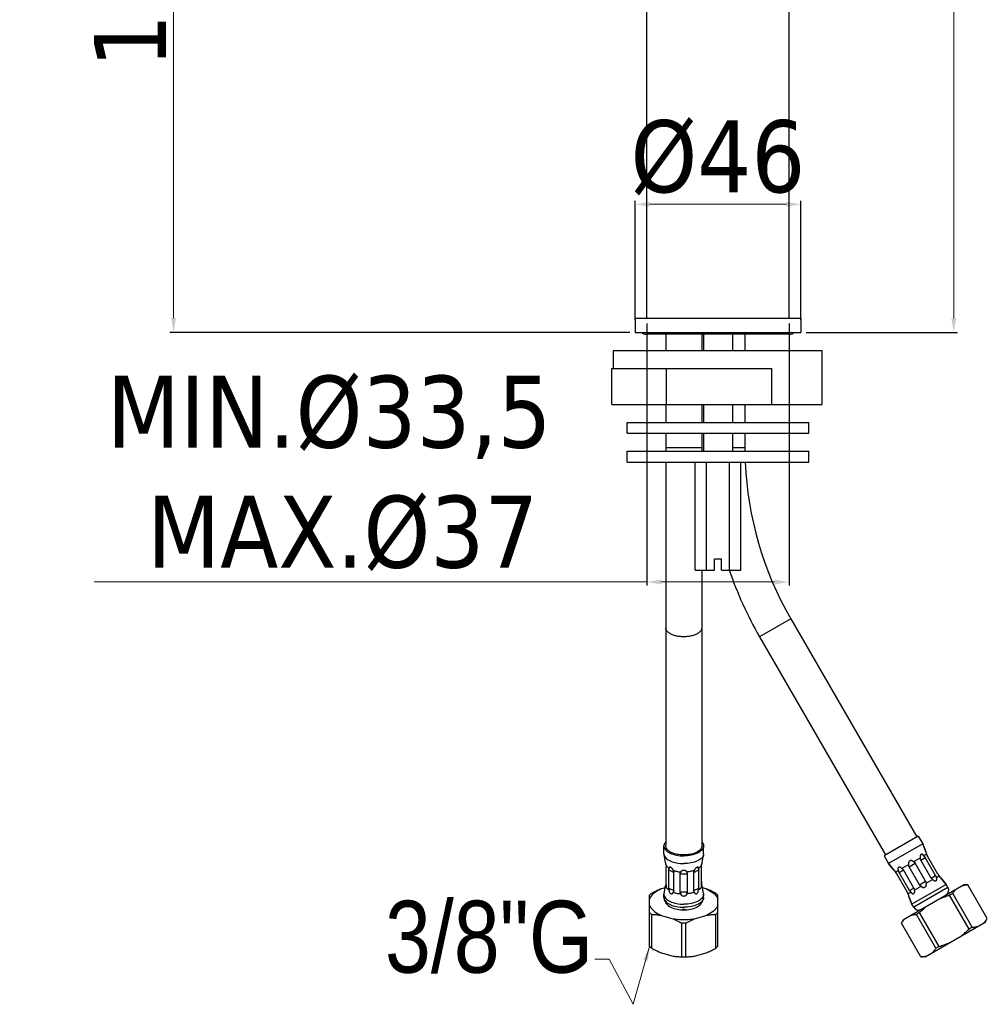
# Model space of a CAD drawing. Extents: x -559 to 3265, y -113 to 867.
# Tile 2 of 69: x 2781 to 3050, y -113 to 161. Entities that reach past the tile are written whole.
import ezdxf

# ---------------------------------------------------------------- set-up
doc = ezdxf.new("R2010")
doc.units = 0
doc.header["$LTSCALE"] = 2
doc.header["$MEASUREMENT"] = 0
doc.layers.get('0').update_dxf_attribs({"linetype": 'CONTINUOUS'})
doc.layers.get('DEFPOINTS').update_dxf_attribs({"linetype": 'CONTINUOUS'})
doc.layers.add('02___PRT_ALL_AXES', color=7, linetype='CONTINUOUS')
doc.layers.add('3_ALL_AXES', color=7, linetype='CONTINUOUS')
doc.layers.add('COSTRUZIONE', color=4, linetype='CONTINUOUS', lineweight=13)
doc.styles.add('ISO', font='tahoma.ttf')
doc.styles.get("Standard").update_dxf_attribs({"font": 'technic_.ttf'})
doc.dimstyles.new('ISO-25', dxfattribs={"dimtxt": 20, "dimasz": 4, "dimexe": 1, "dimexo": 1.5, "dimgap": 1.5, "dimtad": 1, "dimdec": 0, "dimtxsty": 'ISO', "dimcen": 2.5, "dimclrd": 7, "dimclre": 7, "dimclrt": 7, "dimadec": 0, "dimazin": 0, "dimtfac": 1, "dimtdec": 0, "dimtmove": 0, "dimatfit": 3, "dimfxl": 1, "dimlwd": 13, "dimarcsym": 0})

# ---------------------------------------------------------------- blocks, each defined once
blk = doc.blocks.new('*D32')
at = {"layer": 'COSTRUZIONE', "color": 7, "lineweight": -2, "transparency": 16777216}
for p, q in [((2871.65, 599.25), (3041.66, 599.25)), ((2999.65, 73.67), (3041.66, 73.67))]:
    blk.add_line(p, q, dxfattribs=at)
at = {"layer": 'COSTRUZIONE', "color": 7, "lineweight": 13, "transparency": 16777216}
blk.add_line((3040.66, 77.67), (3040.66, 595.25), dxfattribs=at)
at = {"layer": 'COSTRUZIONE', "color": 7, "transparency": 16777216}
for points in [[(3039.99, 595.25), (3041.32, 595.25), (3040.66, 599.25)], [(3039.99, 77.67), (3041.32, 77.67), (3040.66, 73.67)]]:
    blk.add_solid(points, dxfattribs=at)
at = {"layer": 'DEFPOINTS', "color": 0, "transparency": 16777216}
for p in [(2870.15, 599.25), (3040.66, 599.25), (2998.15, 73.67)]:
    blk.add_point(p, dxfattribs=at)
at = {"layer": 'COSTRUZIONE', "color": 7, "transparency": 16777216, "insert": (3028.74, 336.46), "char_height": 20, "attachment_point": 5, "rotation": 90, "style": 'ISO'}
blk.add_mtext('525', dxfattribs=at)
blk = doc.blocks.new('*D34')
at = {"layer": 'COSTRUZIONE', "color": 7, "lineweight": -2, "transparency": 16777216}
for p, q in [((2782.65, 265.73), (2824.9, 265.73)), ((2950.65, 73.67), (2822.9, 73.67))]:
    blk.add_line(p, q, dxfattribs=at)
at = {"layer": 'COSTRUZIONE', "color": 7, "lineweight": 13, "transparency": 16777216}
blk.add_line((2823.9, 261.73), (2823.9, 77.67), dxfattribs=at)
at = {"layer": 'COSTRUZIONE', "color": 7, "transparency": 16777216}
for points in [[(2823.24, 261.73), (2824.57, 261.73), (2823.9, 265.73)], [(2823.24, 77.67), (2824.57, 77.67), (2823.9, 73.67)]]:
    blk.add_solid(points, dxfattribs=at)
at = {"layer": 'DEFPOINTS', "color": 0, "transparency": 16777216}
for p in [(2781.15, 265.73), (2823.9, 73.67), (2952.15, 73.67)]:
    blk.add_point(p, dxfattribs=at)
at = {"layer": 'COSTRUZIONE', "color": 7, "transparency": 16777216, "insert": (2812, 169.7), "char_height": 20, "attachment_point": 5, "rotation": 90, "style": 'ISO'}
blk.add_mtext('192', dxfattribs=at)
blk = doc.blocks.new('*D35')
at = {"layer": 'COSTRUZIONE', "color": 7, "lineweight": -2, "transparency": 16777216}
for p, q in [((2952.15, 77.17), (2952.15, 110.3)), ((2998.15, 77.17), (2998.15, 110.3))]:
    blk.add_line(p, q, dxfattribs=at)
at = {"layer": 'COSTRUZIONE', "color": 7, "lineweight": 13, "transparency": 16777216}
blk.add_line((2956.15, 109.3), (2994.15, 109.3), dxfattribs=at)
at = {"layer": 'COSTRUZIONE', "color": 7, "transparency": 16777216}
for points in [[(2956.15, 109.96), (2956.15, 108.63), (2952.15, 109.3)], [(2994.15, 109.96), (2994.15, 108.63), (2998.15, 109.3)]]:
    blk.add_solid(points, dxfattribs=at)
at = {"layer": 'DEFPOINTS', "color": 0, "transparency": 16777216}
for p in [(2998.15, 109.3), (2952.15, 75.67), (2998.15, 75.67)]:
    blk.add_point(p, dxfattribs=at)
at = {"layer": 'COSTRUZIONE', "color": 7, "transparency": 16777216, "insert": (2975.15, 122.19), "char_height": 20, "attachment_point": 5, "style": 'ISO'}
blk.add_mtext('Ø46', dxfattribs=at)
blk = doc.blocks.new('*D31')
at = {"layer": 'COSTRUZIONE', "color": 7, "lineweight": -2, "transparency": 16777216}
for p, q in [((2955.4, 76.17), (2955.4, 3.36)), ((2994.9, 76.17), (2994.9, 3.36))]:
    blk.add_line(p, q, dxfattribs=at)
at = {"layer": 'COSTRUZIONE', "color": 7, "lineweight": 13, "transparency": 16777216}
for p, q in [((2955.4, 4.36), (2801.89, 4.36)), ((2959.4, 4.36), (2990.9, 4.36))]:
    blk.add_line(p, q, dxfattribs=at)
at = {"layer": 'COSTRUZIONE', "color": 7, "transparency": 16777216}
for points in [[(2959.4, 5.03), (2959.4, 3.69), (2955.4, 4.36)], [(2990.9, 3.69), (2990.9, 5.03), (2994.9, 4.36)]]:
    blk.add_solid(points, dxfattribs=at)
at = {"layer": 'DEFPOINTS', "color": 0, "transparency": 16777216}
for p in [(2955.4, 77.67), (2994.9, 77.67), (2994.9, 4.36)]:
    blk.add_point(p, dxfattribs=at)
at = {"layer": 'COSTRUZIONE', "color": 7, "transparency": 16777216, "insert": (2867.14, 34.55), "char_height": 20, "attachment_point": 5, "style": 'ISO'}
blk.add_mtext('MIN.%%c33,5 \\P MAX.%%c37', dxfattribs=at)

msp = doc.modelspace()

# ---------------------------------------------------------------- linework, layer by layer
at = {"color": 7, "linetype": 'Continuous'}
for p, q in [((2994.9, 77.67), (2994.9, 214.92)), ((2955.4, 77.67), (2955.4, 182.84)), ((2960.65, 73.17), (2960.65, 68.67)), ((2970.65, 73.17), (2970.65, 68.67)), ((2982.65, 73.17), (2982.65, 68.67)), ((2960.65, 53.67), (2960.65, 48.67)), ((2970.65, 53.67), (2970.65, 48.67)), ((2982.65, 53.67), (2982.65, 48.67)), ((2960.65, 45.67), (2960.65, 40.67)), ((2970.65, 45.67), (2970.65, 40.67)), ((2982.65, 45.67), (2982.65, 41.63)), ((2970.65, 41.63), (2960.65, 41.63)), ((2982.65, 41.63), (2979.15, 41.63)), ((2960.65, 37.67), (2960.65, -68.99)), ((2968.8, 7.67), (2968.8, 37.67)), ((2971.98, 7.67), (2971.98, 37.67)), ((2978.33, 7.67), (2978.33, 37.67)), ((2981.5, 7.67), (2981.5, 37.67)), ((2976.15, 10.67), (2974.15, 10.67)), ((2974.15, 7.67), (2974.15, 10.67)), ((2976.15, 7.67), (2976.15, 10.67)), ((2968.8, 7.67), (2974.15, 7.67)), ((2970.65, 7.67), (2970.65, -68.99)), ((2976.15, 7.67), (2981.5, 7.67)), ((2995.38, -5.87), (2986.72, -10.87)), ((2995.38, -5.87), (3030.38, -66.49)), ((2986.72, -10.87), (3021.72, -71.49)), ((3032.06, -68.4), (3032.88, -70.59)), ((2960.61, -73.63), (2960.59, -73.54)), ((2960.63, -73.72), (2960.61, -73.63)), ((3028.24, -74.77), (3029.96, -73.77)), ((3031.38, -72.26), (3029.44, -73.38)), ((3032.86, -78.8), (3029.96, -73.77)), ((3031.34, -72.19), (3031.38, -72.26)), ((3031.49, -72.89), (3032.71, -72.19)), ((3034.39, -77.91), (3031.49, -72.89)), ((3033.08, -71.28), (3032.28, -71.74)), ((3035.61, -77.21), (3032.71, -72.19)), ((3036.24, -76.84), (3033.34, -71.82)), ((2960.71, -74.12), (2960.79, -74.32)), ((2960.75, -79.79), (2960.75, -74.77)), ((2960.79, -74.32), (2960.89, -74.52)), ((2961.49, -75.65), (2962.89, -76.36)), ((2961.49, -80.67), (2961.49, -75.65)), ((2961.62, -75.17), (2961.64, -75.24)), ((2962.89, -81.38), (2962.89, -76.36)), ((2968.42, -76.36), (2969.82, -75.65)), ((2968.42, -81.38), (2968.42, -76.36)), ((2968.64, -75.69), (2968.63, -75.76)), ((2969.82, -80.67), (2969.82, -75.65)), ((2970.6, -74.12), (2970.55, -74.25)), ((2970.55, -79.79), (2970.55, -74.77)), ((2970.61, -74.05), (2970.6, -74.12)), ((3022.54, -73.9), (3024.02, -75.71)), ((3025.32, -75.76), (3024.52, -76.22)), ((3025.27, -75.69), (3025.32, -75.76)), ((3025.49, -76.36), (3026.71, -75.65)), ((3028.39, -81.38), (3025.49, -76.36)), ((3028.16, -74.12), (3026.22, -75.24)), ((3029.61, -80.67), (3026.71, -75.65)), ((3028.12, -74.05), (3028.16, -74.12)), ((3031.14, -79.79), (3028.24, -74.77)), ((2964.66, -76.72), (2966.65, -76.72)), ((2964.66, -81.74), (2964.66, -76.72)), ((2966.65, -81.74), (2966.65, -76.72)), ((3027.76, -81.74), (3024.86, -76.72)), ((3031.14, -79.79), (3032.86, -78.8)), ((3034.88, -78.33), (3032.94, -79.44)), ((3034.39, -77.91), (3035.61, -77.21)), ((3036.58, -77.34), (3035.78, -77.8)), ((3035.84, -77.87), (3035.78, -77.8)), ((3037.08, -77.86), (3038.56, -79.66)), ((2960.48, -80.59), (2959.44, -80.89)), ((2960.61, -79.94), (2960.59, -80.03)), ((2961.49, -80.67), (2962.89, -81.38)), ((2962.67, -81.9), (2962.68, -81.82)), ((2964.66, -81.74), (2966.65, -81.74)), ((2968.42, -81.38), (2969.82, -80.67)), ((2969.68, -81.38), (2969.67, -81.3)), ((2970.61, -79.52), (2970.6, -79.44)), ((2971.87, -80.89), (2970.83, -80.59)), ((3026.69, -89.4), (3043.41, -79.75)), ((3028.82, -81.82), (3028.02, -82.29)), ((3028.39, -81.38), (3029.61, -80.67)), ((3031.66, -80.18), (3029.72, -81.3)), ((3029.76, -81.38), (3029.72, -81.3)), ((3032.99, -79.52), (3032.94, -79.44)), ((3044.56, -79.75), (3043.41, -79.75)), ((3049.97, -89.15), (3044.55, -79.76)), ((2956.15, -96.88), (2956.15, -82.67)), ((2975.15, -96.88), (2975.15, -82.67)), ((3028.22, -82.98), (3029.04, -85.16)), ((3040.38, -82.17), (3039.51, -82.67)), ((3044.93, -92.06), (3039.51, -82.67)), ((3045.8, -91.56), (3040.38, -82.17)), ((3031.17, -87.48), (3030.3, -87.99)), ((3036.59, -96.88), (3031.17, -87.48)), ((2956.74, -97.38), (2956.74, -87.99)), ((2959.44, -88.27), (2962.37, -89.11)), ((2968.94, -89.11), (2971.87, -88.27)), ((2974.57, -97.38), (2974.57, -87.99)), ((3026.12, -90.4), (3026.69, -89.4)), ((3035.72, -97.38), (3030.3, -87.99)), ((3032.69, -99.79), (3049.41, -90.14)), ((3049.41, -90.14), (3049.99, -89.14)), ((2965.07, -99.79), (2965.07, -90.39)), ((2966.24, -99.79), (2966.24, -90.39)), ((3031.55, -99.79), (3026.13, -90.39)), ((3045.8, -91.56), (3044.93, -92.06)), ((3036.59, -96.88), (3035.72, -97.38)), ((2959.44, -98.66), (2962.37, -99.51)), ((2968.94, -99.51), (2971.87, -98.66)), ((3032.69, -99.79), (3031.54, -99.79))]:
    msp.add_line(p, q, dxfattribs=at)
for points in [[(2965.65, -10.87), (2965.35, -10.86), (2965.04, -10.85), (2964.74, -10.82), (2964.43, -10.79), (2964.14, -10.75), (2963.85, -10.7), (2963.56, -10.64), (2963.29, -10.57), (2963.02, -10.49), (2962.77, -10.41), (2962.52, -10.31), (2962.29, -10.21), (2962.06, -10.11), (2961.86, -9.99), (2961.66, -9.87), (2961.49, -9.75), (2961.32, -9.62), (2961.18, -9.48), (2961.05, -9.34), (2960.94, -9.2), (2960.84, -9.05), (2960.77, -8.9), (2960.71, -8.75), (2960.68, -8.6), (2960.66, -8.44), (2960.65, -8.37)], [(2970.65, -8.37), (2970.65, -8.44), (2970.63, -8.6), (2970.59, -8.75), (2970.54, -8.9), (2970.46, -9.05), (2970.37, -9.2), (2970.26, -9.34), (2970.13, -9.48), (2969.98, -9.62), (2969.82, -9.75), (2969.64, -9.87), (2969.45, -9.99), (2969.24, -10.11), (2969.02, -10.21), (2968.79, -10.31), (2968.54, -10.41), (2968.29, -10.49), (2968.02, -10.57), (2967.74, -10.64), (2967.46, -10.7), (2967.17, -10.75), (2966.87, -10.79), (2966.57, -10.82), (2966.27, -10.85), (2965.96, -10.86), (2965.65, -10.87)], [(2960.71, -74.12), (2960.69, -74.05), (2960.68, -73.97), (2960.66, -73.89), (2960.63, -73.72)], [(2970.72, -73.54), (2970.7, -73.63), (2970.68, -73.72), (2970.65, -73.89)], [(3029.44, -73.38), (3029.4, -73.31), (3029.35, -73.24), (3029.29, -73.18), (3029.22, -73.13), (3029.14, -73.09), (3029.06, -73.06), (3028.97, -73.04), (3028.86, -73.03), (3028.76, -73.04), (3028.66, -73.06), (3028.55, -73.1), (3028.45, -73.15), (3028.36, -73.21), (3028.28, -73.28), (3028.2, -73.36), (3028.15, -73.45), (3028.1, -73.54), (3028.07, -73.63), (3028.05, -73.72), (3028.05, -73.81), (3028.06, -73.89), (3028.08, -73.97), (3028.12, -74.05)], [(3029.44, -73.38), (3029.55, -73.42), (3029.66, -73.47), (3029.75, -73.53), (3029.83, -73.6), (3029.9, -73.68), (3029.96, -73.77)], [(3032.28, -71.74), (3032.25, -71.66), (3032.21, -71.59), (3032.17, -71.52), (3032.12, -71.46), (3032.06, -71.4), (3032, -71.36), (3031.94, -71.32), (3031.87, -71.3), (3031.8, -71.28), (3031.73, -71.29), (3031.66, -71.31), (3031.59, -71.34), (3031.52, -71.39), (3031.46, -71.45), (3031.41, -71.51), (3031.36, -71.59), (3031.33, -71.67), (3031.31, -71.76), (3031.29, -71.85), (3031.29, -71.94), (3031.3, -72.02), (3031.31, -72.11), (3031.34, -72.19)], [(3031.49, -72.89), (3031.44, -72.79), (3031.41, -72.69), (3031.38, -72.58), (3031.37, -72.48), (3031.37, -72.37), (3031.38, -72.26)], [(3032.28, -71.74), (3032.37, -71.8), (3032.44, -71.86), (3032.52, -71.93), (3032.59, -72.01), (3032.65, -72.09), (3032.71, -72.19)], [(2960.71, -74.12), (2960.72, -74.24), (2960.73, -74.35), (2960.74, -74.46), (2960.75, -74.57), (2960.75, -74.67), (2960.75, -74.77)], [(2960.89, -74.52), (2961.03, -74.71), (2961.21, -74.89), (2961.41, -75.07), (2961.64, -75.24)], [(2961.49, -75.65), (2961.49, -75.56), (2961.5, -75.48), (2961.52, -75.4), (2961.55, -75.34), (2961.59, -75.28), (2961.64, -75.24)], [(2962.68, -75.76), (2962.67, -75.69), (2962.65, -75.62), (2962.63, -75.55), (2962.59, -75.48), (2962.54, -75.4), (2962.49, -75.33), (2962.43, -75.25), (2962.35, -75.18), (2962.28, -75.12), (2962.2, -75.06), (2962.12, -75), (2962.04, -74.96), (2961.96, -74.92), (2961.89, -74.9), (2961.82, -74.89), (2961.77, -74.89), (2961.72, -74.9), (2961.68, -74.92), (2961.65, -74.96), (2961.63, -75), (2961.62, -75.05), (2961.62, -75.11), (2961.62, -75.17)], [(2962.68, -75.76), (2962.9, -75.84), (2963.13, -75.91), (2963.37, -75.98), (2963.62, -76.03), (2963.87, -76.09), (2964.12, -76.13), (2964.38, -76.17), (2964.65, -76.2), (2964.92, -76.22)], [(2962.68, -75.76), (2962.74, -75.86), (2962.8, -75.96), (2962.84, -76.06), (2962.87, -76.16), (2962.89, -76.26), (2962.89, -76.36)], [(2964.66, -76.72), (2964.67, -76.62), (2964.69, -76.53), (2964.73, -76.45), (2964.77, -76.37), (2964.84, -76.29), (2964.92, -76.22)], [(2964.92, -76.22), (2964.91, -76.16), (2964.92, -76.09), (2964.95, -76.03), (2964.98, -75.97), (2965.03, -75.91), (2965.1, -75.86), (2965.17, -75.81), (2965.25, -75.78), (2965.34, -75.75), (2965.44, -75.72), (2965.54, -75.71), (2965.65, -75.71)], [(2965.65, -75.71), (2965.74, -75.71), (2965.83, -75.72), (2965.91, -75.73), (2965.99, -75.75), (2966.06, -75.78), (2966.13, -75.81), (2966.19, -75.84), (2966.24, -75.88), (2966.29, -75.92), (2966.33, -75.97), (2966.36, -76.01), (2966.38, -76.06), (2966.39, -76.12), (2966.4, -76.17), (2966.39, -76.22)], [(2968.63, -75.76), (2968.41, -75.84), (2968.18, -75.91), (2967.94, -75.98), (2967.69, -76.03), (2967.44, -76.09), (2967.18, -76.13), (2966.92, -76.17), (2966.66, -76.2), (2966.39, -76.22)], [(2966.39, -76.22), (2966.47, -76.3), (2966.53, -76.37), (2966.58, -76.45), (2966.62, -76.54), (2966.64, -76.63), (2966.65, -76.72)], [(2968.42, -76.36), (2968.42, -76.26), (2968.44, -76.16), (2968.47, -76.06), (2968.51, -75.96), (2968.56, -75.86), (2968.63, -75.76)], [(2969.67, -75.24), (2969.68, -75.17), (2969.69, -75.11), (2969.69, -75.05), (2969.67, -75), (2969.65, -74.96), (2969.63, -74.92), (2969.59, -74.9), (2969.54, -74.89), (2969.49, -74.89), (2969.42, -74.9), (2969.35, -74.92), (2969.27, -74.96), (2969.19, -75), (2969.11, -75.06), (2969.03, -75.12), (2968.95, -75.18), (2968.88, -75.25), (2968.82, -75.33), (2968.76, -75.4), (2968.72, -75.48), (2968.68, -75.55), (2968.65, -75.62), (2968.64, -75.69)], [(2970.32, -74.65), (2970.22, -74.77), (2970.1, -74.89), (2969.97, -75.01), (2969.83, -75.13), (2969.67, -75.24)], [(2969.67, -75.24), (2969.72, -75.28), (2969.76, -75.34), (2969.79, -75.4), (2969.81, -75.48), (2969.82, -75.56), (2969.82, -75.65)], [(2970.55, -74.25), (2970.49, -74.39), (2970.41, -74.52), (2970.32, -74.65)], [(2970.55, -74.77), (2970.56, -74.67), (2970.56, -74.56), (2970.57, -74.46), (2970.58, -74.35), (2970.59, -74.24), (2970.6, -74.12)], [(2970.65, -73.89), (2970.63, -73.97), (2970.61, -74.05)], [(3026.22, -75.24), (3026.18, -75.17), (3026.12, -75.11), (3026.06, -75.05), (3025.98, -75), (3025.91, -74.96), (3025.82, -74.92), (3025.74, -74.9), (3025.65, -74.89), (3025.56, -74.89), (3025.48, -74.9), (3025.39, -74.92), (3025.32, -74.96), (3025.26, -75), (3025.2, -75.06), (3025.17, -75.12), (3025.14, -75.18), (3025.13, -75.25), (3025.12, -75.33), (3025.13, -75.4), (3025.16, -75.48), (3025.18, -75.55), (3025.22, -75.62), (3025.27, -75.69)], [(3025.49, -76.36), (3025.44, -76.26), (3025.4, -76.16), (3025.36, -76.06), (3025.34, -75.96), (3025.33, -75.86), (3025.32, -75.76)], [(3026.22, -75.24), (3026.33, -75.28), (3026.42, -75.34), (3026.5, -75.4), (3026.58, -75.48), (3026.65, -75.56), (3026.71, -75.65)], [(3028.24, -74.77), (3028.19, -74.67), (3028.16, -74.56), (3028.14, -74.46), (3028.13, -74.35), (3028.14, -74.24), (3028.16, -74.12)], [(2960.71, -79.44), (2960.72, -79.33), (2960.73, -79.21), (2960.74, -79.1), (2960.75, -79), (2960.75, -78.9), (2960.75, -78.8)], [(2970.55, -78.8), (2970.56, -78.9), (2970.56, -79), (2970.57, -79.11), (2970.58, -79.22), (2970.59, -79.33), (2970.6, -79.44)], [(3032.86, -78.8), (3032.91, -78.9), (3032.95, -79), (3032.97, -79.11), (3032.97, -79.22), (3032.96, -79.33), (3032.94, -79.44)], [(3034.88, -78.33), (3034.78, -78.28), (3034.68, -78.23), (3034.6, -78.16), (3034.52, -78.09), (3034.45, -78.01), (3034.39, -77.91)], [(3034.88, -78.33), (3034.93, -78.4), (3034.98, -78.46), (3035.05, -78.52), (3035.12, -78.57), (3035.2, -78.61), (3035.28, -78.64), (3035.37, -78.66), (3035.46, -78.68), (3035.54, -78.68), (3035.63, -78.67), (3035.71, -78.64), (3035.78, -78.61), (3035.85, -78.56), (3035.9, -78.51), (3035.94, -78.45), (3035.96, -78.38), (3035.98, -78.31), (3035.98, -78.24), (3035.97, -78.16), (3035.95, -78.09), (3035.92, -78.01), (3035.88, -77.94), (3035.84, -77.87)], [(3035.61, -77.21), (3035.66, -77.31), (3035.71, -77.41), (3035.74, -77.51), (3035.76, -77.61), (3035.78, -77.71), (3035.78, -77.8)], [(2959.44, -80.89), (2959.14, -81.01), (2958.84, -81.13), (2958.54, -81.26), (2958.25, -81.4), (2957.95, -81.54), (2957.65, -81.69), (2957.34, -81.84), (2957.04, -82), (2956.74, -82.17)], [(2959.44, -80.89), (2958.88, -81.14), (2958.37, -81.41), (2957.91, -81.7), (2957.49, -82), (2957.12, -82.33), (2956.8, -82.66)], [(2960.59, -80.03), (2960.57, -80.12), (2960.56, -80.2), (2960.55, -80.28), (2960.54, -80.36), (2960.54, -80.42), (2960.54, -80.47), (2960.55, -80.5), (2960.56, -80.53), (2960.57, -80.53), (2960.59, -80.53), (2960.61, -80.51), (2960.63, -80.48), (2960.64, -80.44), (2960.66, -80.39), (2960.68, -80.33), (2960.69, -80.26), (2960.71, -80.18)], [(2960.66, -79.67), (2960.63, -79.85), (2960.61, -79.94)], [(2960.71, -79.44), (2960.69, -79.52), (2960.68, -79.59), (2960.66, -79.67)], [(2960.75, -79.79), (2960.75, -79.88), (2960.75, -79.97), (2960.74, -80.04), (2960.73, -80.1), (2960.72, -80.15), (2960.71, -80.18)], [(2960.71, -80.18), (2960.79, -80.38), (2960.89, -80.58), (2961.03, -80.77), (2961.21, -80.96), (2961.41, -81.13), (2961.64, -81.3)], [(2961.64, -81.3), (2961.59, -81.2), (2961.55, -81.09), (2961.52, -80.99), (2961.5, -80.88), (2961.49, -80.78), (2961.49, -80.67)], [(2961.64, -81.3), (2961.62, -81.38), (2961.62, -81.46), (2961.62, -81.54), (2961.63, -81.63), (2961.65, -81.72), (2961.68, -81.81), (2961.72, -81.89), (2961.77, -81.98), (2961.82, -82.05), (2961.89, -82.12), (2961.96, -82.18), (2962.04, -82.23), (2962.12, -82.26), (2962.2, -82.28), (2962.28, -82.28), (2962.35, -82.27), (2962.43, -82.25), (2962.49, -82.21), (2962.54, -82.16), (2962.59, -82.11), (2962.63, -82.05), (2962.65, -81.98), (2962.67, -81.9)], [(2962.89, -81.38), (2962.89, -81.47), (2962.87, -81.56), (2962.84, -81.64), (2962.79, -81.71), (2962.74, -81.77), (2962.68, -81.82)], [(2962.68, -81.82), (2962.9, -81.9), (2963.13, -81.97), (2963.37, -82.04), (2963.62, -82.1), (2963.87, -82.15), (2964.12, -82.19), (2964.38, -82.23), (2964.65, -82.26), (2964.92, -82.29)], [(2964.92, -82.29), (2964.84, -82.2), (2964.77, -82.11), (2964.72, -82.02), (2964.69, -81.93), (2964.67, -81.84), (2964.66, -81.74)], [(2966.65, -81.74), (2966.64, -81.84), (2966.62, -81.94), (2966.58, -82.03), (2966.53, -82.12), (2966.47, -82.2), (2966.39, -82.29)], [(2968.63, -81.82), (2968.41, -81.9), (2968.18, -81.97), (2967.94, -82.04), (2967.69, -82.1), (2967.44, -82.15), (2967.18, -82.19), (2966.92, -82.23), (2966.66, -82.26), (2966.39, -82.29)], [(2968.63, -81.82), (2968.58, -81.79), (2968.54, -81.75), (2968.51, -81.7), (2968.48, -81.65), (2968.46, -81.6), (2968.44, -81.55), (2968.42, -81.49), (2968.42, -81.44), (2968.42, -81.38)], [(2968.63, -81.82), (2968.64, -81.9), (2968.65, -81.98), (2968.68, -82.05), (2968.72, -82.11), (2968.76, -82.16), (2968.82, -82.21), (2968.88, -82.25), (2968.95, -82.27), (2969.03, -82.28), (2969.11, -82.28), (2969.19, -82.26), (2969.27, -82.23), (2969.35, -82.18), (2969.42, -82.12), (2969.49, -82.05), (2969.54, -81.98), (2969.59, -81.89), (2969.63, -81.81), (2969.65, -81.72), (2969.67, -81.63), (2969.69, -81.54), (2969.69, -81.46), (2969.68, -81.38)], [(2970.6, -80.18), (2970.55, -80.32), (2970.49, -80.45), (2970.41, -80.58), (2970.32, -80.71), (2970.22, -80.83), (2970.1, -80.96), (2969.97, -81.07), (2969.83, -81.19), (2969.67, -81.3)], [(2969.82, -80.67), (2969.82, -80.78), (2969.81, -80.88), (2969.78, -80.98), (2969.76, -81.09), (2969.72, -81.19), (2969.67, -81.3)], [(2970.6, -80.18), (2970.59, -80.14), (2970.58, -80.09), (2970.57, -80.03), (2970.56, -79.96), (2970.56, -79.88), (2970.55, -79.79)], [(2970.6, -80.18), (2970.61, -80.26), (2970.63, -80.33), (2970.65, -80.39), (2970.66, -80.44), (2970.68, -80.48), (2970.7, -80.51), (2970.72, -80.53), (2970.74, -80.53), (2970.75, -80.53), (2970.76, -80.5), (2970.77, -80.47), (2970.77, -80.42), (2970.77, -80.36), (2970.76, -80.28), (2970.75, -80.2), (2970.74, -80.12), (2970.72, -80.03)], [(2970.68, -79.85), (2970.65, -79.67), (2970.63, -79.59), (2970.61, -79.52)], [(2970.72, -80.03), (2970.7, -79.94), (2970.68, -79.85)], [(2971.87, -80.89), (2972.43, -81.14), (2972.94, -81.41), (2973.4, -81.7), (2973.82, -82), (2974.19, -82.33), (2974.51, -82.66)], [(2974.57, -82.17), (2974.27, -82), (2973.96, -81.84), (2973.66, -81.69), (2973.36, -81.54), (2973.06, -81.4), (2972.76, -81.26), (2972.46, -81.13), (2972.17, -81.01), (2971.87, -80.89)], [(3028.82, -81.82), (3028.76, -81.79), (3028.7, -81.75), (3028.65, -81.7), (3028.6, -81.65), (3028.55, -81.6), (3028.51, -81.55), (3028.47, -81.49), (3028.43, -81.44), (3028.39, -81.38)], [(3028.82, -81.82), (3028.85, -81.9), (3028.89, -81.98), (3028.93, -82.05), (3028.98, -82.11), (3029.04, -82.16), (3029.1, -82.21), (3029.16, -82.25), (3029.23, -82.27), (3029.3, -82.28), (3029.37, -82.28), (3029.45, -82.26), (3029.52, -82.23), (3029.58, -82.18), (3029.64, -82.12), (3029.7, -82.05), (3029.74, -81.98), (3029.77, -81.89), (3029.8, -81.81), (3029.81, -81.72), (3029.81, -81.63), (3029.8, -81.54), (3029.79, -81.46), (3029.76, -81.38)], [(3029.61, -80.67), (3029.66, -80.78), (3029.7, -80.88), (3029.72, -80.98), (3029.74, -81.09), (3029.74, -81.19), (3029.72, -81.3)], [(3031.66, -80.18), (3031.55, -80.14), (3031.45, -80.09), (3031.35, -80.03), (3031.27, -79.96), (3031.2, -79.88), (3031.14, -79.79)], [(3031.66, -80.18), (3031.7, -80.26), (3031.75, -80.33), (3031.81, -80.39), (3031.88, -80.44), (3031.96, -80.48), (3032.04, -80.51), (3032.14, -80.53), (3032.24, -80.53), (3032.34, -80.53), (3032.44, -80.5), (3032.55, -80.47), (3032.65, -80.42), (3032.74, -80.36), (3032.83, -80.28), (3032.9, -80.2), (3032.96, -80.12), (3033, -80.03), (3033.03, -79.94), (3033.05, -79.85), (3033.05, -79.76), (3033.04, -79.67), (3033.02, -79.59), (3032.99, -79.52)], [(3040.38, -82.17), (3040.49, -82), (3040.6, -81.84), (3040.71, -81.69), (3040.83, -81.54), (3040.94, -81.4), (3041.06, -81.26), (3041.19, -81.13), (3041.31, -81.01), (3041.44, -80.89)], [(3042.91, -80.04), (3043.08, -79.99), (3043.25, -79.94), (3043.42, -79.9), (3043.6, -79.86), (3043.78, -79.83), (3043.97, -79.81), (3044.16, -79.79), (3044.35, -79.77), (3044.55, -79.76)], [(2956.74, -82.17), (2956.63, -82.25), (2956.53, -82.33), (2956.43, -82.41), (2956.34, -82.5), (2956.24, -82.58), (2956.15, -82.67)], [(2956.8, -82.66), (2956.53, -83.01), (2956.32, -83.36), (2956.15, -83.73)], [(2965.65, -82.98), (2965.54, -82.97), (2965.43, -82.95), (2965.34, -82.92), (2965.25, -82.87), (2965.16, -82.82), (2965.09, -82.75), (2965.03, -82.69), (2964.98, -82.61), (2964.94, -82.53), (2964.92, -82.45), (2964.91, -82.37), (2964.92, -82.29)], [(2966.39, -82.29), (2966.4, -82.35), (2966.39, -82.42), (2966.38, -82.48), (2966.36, -82.54), (2966.33, -82.61), (2966.29, -82.66), (2966.25, -82.72), (2966.2, -82.78), (2966.14, -82.82), (2966.07, -82.87), (2965.99, -82.91), (2965.91, -82.94), (2965.83, -82.96), (2965.74, -82.97), (2965.65, -82.98)], [(2974.51, -82.66), (2974.78, -83.01), (2974.99, -83.36), (2975.15, -83.73)], [(2974.57, -82.17), (2974.68, -82.25), (2974.78, -82.33), (2974.88, -82.41), (2974.97, -82.5), (2975.06, -82.58), (2975.15, -82.67)], [(3036.52, -83.73), (3036.84, -83.59), (3037.16, -83.46), (3037.48, -83.33), (3037.81, -83.21), (3038.14, -83.09), (3038.47, -82.98), (3038.81, -82.87), (3039.16, -82.77), (3039.51, -82.67)], [(2956.15, -85.42), (2956.32, -85.79), (2956.53, -86.15), (2956.8, -86.49), (2957.12, -86.83), (2957.49, -87.15), (2957.91, -87.46), (2958.37, -87.74), (2958.88, -88.01), (2959.44, -88.27)], [(2956.15, -87.48), (2956.24, -87.57), (2956.34, -87.66), (2956.43, -87.74), (2956.53, -87.82), (2956.63, -87.91), (2956.74, -87.99)], [(2975.15, -85.42), (2974.99, -85.79), (2974.78, -86.15), (2974.51, -86.49), (2974.19, -86.83), (2973.82, -87.15), (2973.4, -87.46), (2972.94, -87.74), (2972.43, -88.01), (2971.87, -88.27)], [(2975.15, -87.48), (2975.06, -87.57), (2974.97, -87.66), (2974.88, -87.74), (2974.78, -87.82), (2974.68, -87.91), (2974.57, -87.99)], [(3031.17, -87.48), (3031.43, -87.23), (3031.7, -86.98), (3031.96, -86.74), (3032.23, -86.5), (3032.49, -86.28), (3032.76, -86.05), (3033.03, -85.84), (3033.31, -85.63), (3033.58, -85.42)], [(2956.74, -87.99), (2957.04, -88), (2957.35, -88.01), (2957.65, -88.03), (2957.95, -88.06), (2958.25, -88.09), (2958.55, -88.13), (2958.84, -88.17), (2959.14, -88.21), (2959.44, -88.27)], [(2962.37, -89.11), (2963.09, -89.23), (2963.81, -89.31), (2964.54, -89.37), (2965.28, -89.4), (2966.03, -89.4), (2966.77, -89.37), (2967.5, -89.31), (2968.22, -89.23), (2968.94, -89.11)], [(2962.37, -89.11), (2962.67, -89.23), (2962.97, -89.36), (2963.26, -89.49), (2963.56, -89.62), (2963.86, -89.77), (2964.16, -89.91), (2964.46, -90.07), (2964.77, -90.23), (2965.07, -90.39)], [(2966.24, -90.39), (2966.54, -90.23), (2966.85, -90.07), (2967.15, -89.91), (2967.45, -89.77), (2967.75, -89.62), (2968.05, -89.49), (2968.34, -89.36), (2968.64, -89.23), (2968.94, -89.11)], [(2971.87, -88.27), (2972.17, -88.21), (2972.47, -88.17), (2972.76, -88.13), (2973.06, -88.09), (2973.36, -88.06), (2973.66, -88.03), (2973.96, -88.01), (2974.27, -88), (2974.57, -87.99)], [(3026.13, -90.39), (3026.24, -90.23), (3026.35, -90.07), (3026.46, -89.91), (3026.58, -89.77), (3026.69, -89.62), (3026.81, -89.49), (3026.94, -89.36), (3027.06, -89.23), (3027.19, -89.11)], [(3028.66, -88.27), (3028.83, -88.21), (3029, -88.17), (3029.17, -88.13), (3029.35, -88.09), (3029.53, -88.06), (3029.72, -88.03), (3029.91, -88.01), (3030.1, -88), (3030.3, -87.99)], [(3048.91, -90.43), (3049.04, -90.31), (3049.17, -90.19), (3049.29, -90.06), (3049.41, -89.92), (3049.53, -89.78), (3049.64, -89.63), (3049.75, -89.48), (3049.86, -89.32), (3049.97, -89.15)], [(2966.24, -90.39), (2966.11, -90.4), (2965.98, -90.4), (2965.85, -90.4), (2965.72, -90.4), (2965.59, -90.4), (2965.46, -90.4), (2965.33, -90.4), (2965.2, -90.4), (2965.07, -90.39)], [(3042.52, -94.12), (3042.8, -93.92), (3043.07, -93.71), (3043.34, -93.49), (3043.61, -93.27), (3043.88, -93.04), (3044.14, -92.8), (3044.41, -92.56), (3044.67, -92.32), (3044.93, -92.06)], [(3045.8, -91.56), (3046, -91.55), (3046.2, -91.53), (3046.39, -91.51), (3046.57, -91.49), (3046.75, -91.46)], [(3046.75, -91.46), (3046.93, -91.42), (3047.1, -91.38), (3047.28, -91.33), (3047.44, -91.28)], [(2956.15, -96.88), (2956.24, -96.96), (2956.34, -97.05), (2956.43, -97.13), (2956.53, -97.22), (2956.63, -97.3), (2956.74, -97.38)], [(2956.74, -97.38), (2957.04, -97.55), (2957.35, -97.71), (2957.65, -97.86), (2957.95, -98.01), (2958.25, -98.15), (2958.55, -98.29), (2958.84, -98.42), (2959.14, -98.54), (2959.44, -98.66)], [(2971.87, -98.66), (2972.17, -98.54), (2972.47, -98.42), (2972.76, -98.28), (2973.06, -98.15), (2973.36, -98.01), (2973.66, -97.86), (2973.96, -97.71), (2974.27, -97.55), (2974.57, -97.38)], [(2975.15, -96.88), (2975.06, -96.96), (2974.97, -97.05), (2974.88, -97.13), (2974.78, -97.22), (2974.68, -97.3), (2974.57, -97.38)], [(3034.66, -98.66), (3034.79, -98.54), (3034.92, -98.42), (3035.04, -98.28), (3035.16, -98.15), (3035.28, -98.01)], [(3035.28, -98.01), (3035.39, -97.86), (3035.5, -97.71), (3035.61, -97.55), (3035.72, -97.38)], [(3036.59, -96.88), (3036.95, -96.78), (3037.29, -96.67), (3037.63, -96.57), (3037.97, -96.45), (3038.3, -96.34), (3038.63, -96.21), (3038.95, -96.09), (3039.27, -95.95), (3039.58, -95.82)], [(2962.37, -99.51), (2962.67, -99.56), (2962.97, -99.61), (2963.26, -99.65), (2963.56, -99.68), (2963.86, -99.71), (2964.16, -99.74), (2964.46, -99.76), (2964.77, -99.78), (2965.07, -99.79)], [(2965.07, -99.79), (2965.2, -99.79), (2965.33, -99.79), (2965.46, -99.79), (2965.59, -99.79), (2965.72, -99.79), (2965.85, -99.79), (2965.98, -99.79), (2966.11, -99.79), (2966.24, -99.79)], [(2966.24, -99.79), (2966.54, -99.78), (2966.85, -99.76), (2967.15, -99.74), (2967.45, -99.71), (2967.75, -99.68), (2968.05, -99.65), (2968.34, -99.61), (2968.64, -99.56), (2968.94, -99.51)], [(3031.55, -99.79), (3031.75, -99.78), (3031.95, -99.76), (3032.14, -99.74), (3032.32, -99.71), (3032.5, -99.68), (3032.68, -99.65), (3032.85, -99.61), (3033.03, -99.56), (3033.19, -99.51)]]:
    msp.add_lwpolyline(points, dxfattribs=at)
for centre, radius, start, end in [((3077.65, 41.63), 95, 180, 180.5799), ((3077.65, 41.63), 95, 182.3898, 210), ((3077.65, 41.63), 105, 198.8767, 210), ((3036.81, -69.82), 4, 191.0754, 210), ((3021.39, -78.72), 4, 30, 48.9246), ((3039.71, -74.84), 4, 210, 228.9246), ((3024.29, -83.74), 4, 11.0754, 30)]:
    msp.add_arc(centre, radius, start, end, dxfattribs=at)
at = {"layer": '02___PRT_ALL_AXES', "color": 7, "linetype": 'Continuous'}
for p, q in [((2952.15, 77.67), (2998.15, 77.67)), ((2952.15, 77.67), (2952.15, 73.67)), ((2998.15, 77.67), (2998.15, 73.67)), ((2952.15, 73.67), (2998.15, 73.67)), ((2995.15, 73.17), (2955.15, 73.17)), ((2971.15, 73.17), (2971.15, 68.67)), ((2979.15, 73.17), (2979.15, 68.67)), ((2946.15, 68.67), (3004.15, 68.67)), ((2946.15, 63.67), (2946.15, 68.67)), ((3004.15, 53.67), (3004.15, 68.67)), ((2945.65, 63.67), (2990.16, 63.67)), ((2945.65, 53.67), (2945.65, 63.67)), ((2960.83, 53.67), (2960.83, 63.67)), ((2990.16, 53.67), (2990.16, 63.67)), ((2945.65, 53.67), (3004.15, 53.67)), ((2971.15, 53.67), (2971.15, 48.67)), ((2979.15, 53.67), (2979.15, 48.67)), ((2949.9, 48.67), (3000.41, 48.67)), ((2949.9, 45.67), (2949.9, 48.67)), ((3000.41, 45.67), (3000.41, 48.67)), ((2949.9, 45.67), (3000.41, 45.67)), ((2971.15, 45.67), (2971.15, 40.67)), ((2979.15, 45.67), (2979.15, 40.67)), ((2949.9, 40.67), (3000.41, 40.67)), ((2949.9, 37.67), (2949.9, 40.67)), ((3000.41, 37.67), (3000.41, 40.67)), ((2949.9, 37.67), (3000.41, 37.67))]:
    msp.add_line(p, q, dxfattribs=at)
for centre, start, end in [((2955.15, 74.67), 221.8563, 270), ((2995.15, 74.67), 270, 318.1437)]:
    msp.add_arc(centre, 1.5, start, end, dxfattribs=at)
at = {"layer": '3_ALL_AXES', "color": 7, "linetype": 'Continuous'}
for p, q in [((2995.38, -5.87), (3030.38, -66.49)), ((2986.72, -10.87), (3021.72, -71.49)), ((3030.81, -66.24), (3021.29, -71.74)), ((3030.81, -66.24), (3032.06, -68.4)), ((2960.15, -71.15), (2960.15, -68.99)), ((2971.15, -71.15), (2971.15, -68.99)), ((3032.06, -68.4), (3022.54, -73.9)), ((3032.88, -70.59), (3032.06, -68.4)), ((2960.59, -73.54), (2960.18, -71.42)), ((2970.72, -73.54), (2971.13, -71.42)), ((3021.29, -71.74), (3022.54, -73.9)), ((3024.02, -75.71), (3022.54, -73.9)), ((3038.56, -79.66), (3037.08, -77.86)), ((2960.18, -82.15), (2960.59, -80.03)), ((2971.13, -82.15), (2970.72, -80.03)), ((3038.56, -79.66), (3029.04, -85.16)), ((3039.06, -80.53), (3029.54, -86.03)), ((3039.06, -80.53), (3038.56, -79.66)), ((3049.99, -89.14), (3044.56, -79.75)), ((2960.15, -83.28), (2960.15, -82.41)), ((2960.15, -83.28), (2960.16, -83.41)), ((2971.15, -83.28), (2971.15, -82.41)), ((2971.15, -83.28), (2971.15, -83.41)), ((3029.04, -85.16), (3028.22, -82.98)), ((2965.18, -86.77), (2965.65, -86.78)), ((2965.27, -86.57), (2965.65, -86.58)), ((2965.65, -86.58), (2966.04, -86.57)), ((2965.65, -86.78), (2966.13, -86.77)), ((3029.54, -86.03), (3029.04, -85.16)), ((3031.54, -99.79), (3026.12, -90.4))]:
    msp.add_line(p, q, dxfattribs=at)
for points in [[(2960.65, -67.84), (2960.65, -67.85), (2960.46, -68.09), (2960.31, -68.34), (2960.21, -68.6), (2960.16, -68.86), (2960.15, -68.99)], [(2970.65, -67.84), (2970.66, -67.85), (2970.85, -68.09), (2971, -68.34), (2971.1, -68.6), (2971.15, -68.86), (2971.15, -68.99)], [(2960.15, -68.99), (2960.16, -69.12), (2960.21, -69.38), (2960.31, -69.64), (2960.46, -69.89), (2960.65, -70.13), (2960.89, -70.36), (2961.18, -70.58), (2961.5, -70.79), (2961.86, -70.98), (2962.26, -71.15), (2962.68, -71.3), (2963.13, -71.43), (2963.61, -71.54), (2964.1, -71.63), (2964.61, -71.69), (2965.12, -71.73), (2965.65, -71.74)], [(2965.65, -71.49), (2965.21, -71.48), (2964.78, -71.45), (2964.36, -71.4), (2963.95, -71.34), (2963.54, -71.25), (2963.15, -71.15), (2962.79, -71.04), (2962.44, -70.9), (2962.12, -70.76), (2961.82, -70.6), (2961.56, -70.42), (2961.32, -70.24), (2961.12, -70.05), (2960.96, -69.84), (2960.82, -69.64), (2960.73, -69.42), (2960.67, -69.21), (2960.65, -68.99)], [(2971.15, -68.99), (2971.15, -69.12), (2971.1, -69.38), (2971, -69.64), (2970.85, -69.89), (2970.66, -70.13), (2970.42, -70.36), (2970.13, -70.58), (2969.81, -70.79), (2969.45, -70.98), (2969.05, -71.15), (2968.63, -71.3), (2968.18, -71.43), (2967.7, -71.54), (2967.2, -71.63), (2966.7, -71.69), (2966.18, -71.73), (2965.65, -71.74)], [(2970.65, -68.99), (2970.63, -69.21), (2970.58, -69.42), (2970.48, -69.64), (2970.35, -69.84), (2970.18, -70.05), (2969.98, -70.24), (2969.75, -70.42), (2969.48, -70.6), (2969.19, -70.76), (2968.87, -70.9), (2968.52, -71.04), (2968.15, -71.15), (2967.77, -71.25), (2967.36, -71.34), (2966.95, -71.4), (2966.53, -71.45), (2966.1, -71.48), (2965.65, -71.49)], [(2960.15, -71.15), (2960.16, -71.28), (2960.18, -71.42)], [(2960.18, -71.42), (2960.21, -71.54), (2960.31, -71.8), (2960.46, -72.05), (2960.65, -72.3), (2960.89, -72.53), (2961.17, -72.75), (2961.5, -72.95), (2961.86, -73.14), (2962.25, -73.32), (2962.68, -73.47), (2963.13, -73.6), (2963.61, -73.71), (2964.1, -73.79), (2964.61, -73.85), (2965.13, -73.89), (2965.65, -73.9)], [(2971.13, -71.42), (2971.1, -71.54), (2971, -71.8), (2970.85, -72.05), (2970.66, -72.3), (2970.42, -72.53), (2970.13, -72.75), (2969.81, -72.95), (2969.45, -73.14), (2969.05, -73.32), (2968.63, -73.47), (2968.17, -73.6), (2967.7, -73.71), (2967.2, -73.79), (2966.69, -73.85), (2966.18, -73.89), (2965.65, -73.9)], [(2971.15, -71.15), (2971.15, -71.28), (2971.13, -71.42)], [(2960.18, -82.15), (2960.16, -82.28), (2960.15, -82.41)], [(2960.15, -82.41), (2960.16, -82.54), (2960.21, -82.8), (2960.31, -83.06), (2960.46, -83.31), (2960.65, -83.55)], [(2960.15, -83.28), (2960.17, -83.57), (2960.22, -83.87), (2960.31, -84.16), (2960.44, -84.45), (2960.61, -84.74), (2960.82, -85.02), (2961.07, -85.28), (2961.36, -85.53), (2961.69, -85.77), (2962.06, -85.98), (2962.46, -86.18), (2962.89, -86.34), (2963.33, -86.48), (2963.78, -86.59), (2964.24, -86.67), (2964.71, -86.73), (2965.18, -86.77)], [(2960.16, -83.41), (2960.21, -83.67), (2960.31, -83.93), (2960.46, -84.18), (2960.65, -84.42), (2960.89, -84.65), (2961.17, -84.87), (2961.5, -85.08), (2961.86, -85.27), (2962.25, -85.44), (2962.68, -85.59), (2963.13, -85.72), (2963.61, -85.83), (2964.1, -85.92), (2964.61, -85.98), (2965.13, -86.02), (2965.65, -86.03)], [(2960.65, -83.55), (2960.89, -83.79), (2961.17, -84.01), (2961.5, -84.21), (2961.86, -84.4), (2962.25, -84.57), (2962.68, -84.73), (2963.13, -84.86), (2963.61, -84.96), (2964.1, -85.05), (2964.61, -85.11), (2965.13, -85.15), (2965.65, -85.16)], [(2971.15, -83.41), (2971.1, -83.67), (2971, -83.93), (2970.85, -84.18), (2970.66, -84.42), (2970.42, -84.65), (2970.13, -84.87), (2969.81, -85.08), (2969.45, -85.27), (2969.05, -85.44), (2968.63, -85.59), (2968.17, -85.72), (2967.7, -85.83), (2967.2, -85.92), (2966.69, -85.98), (2966.18, -86.02), (2965.65, -86.03)], [(2970.66, -83.55), (2970.42, -83.79), (2970.13, -84.01), (2969.81, -84.21), (2969.45, -84.4), (2969.05, -84.57), (2968.63, -84.73), (2968.17, -84.86), (2967.7, -84.96), (2967.2, -85.05), (2966.69, -85.11), (2966.18, -85.15), (2965.65, -85.16)], [(2966.13, -86.77), (2966.61, -86.73), (2967.08, -86.67), (2967.55, -86.58), (2968.01, -86.47), (2968.45, -86.33), (2968.88, -86.16), (2969.28, -85.97), (2969.65, -85.75), (2969.97, -85.52), (2970.26, -85.27), (2970.5, -85.01), (2970.7, -84.73), (2970.87, -84.45), (2970.99, -84.16), (2971.08, -83.87), (2971.14, -83.57), (2971.15, -83.28)], [(2971.15, -82.41), (2971.15, -82.54), (2971.1, -82.8), (2971, -83.06), (2970.85, -83.31), (2970.66, -83.55)], [(2971.13, -82.15), (2971.15, -82.28), (2971.15, -82.41)]]:
    msp.add_lwpolyline(points, dxfattribs=at)
for centre, start, end in [((3037.77, -81.28), 306.8583, 30), ((3030.84, -85.28), 210, 293.1417)]:
    msp.add_arc(centre, 1.5, start, end, dxfattribs=at)

# ---------------------------------------------------------------- texts
at = {"layer": 'COSTRUZIONE', "color": 7, "insert": (2940.46, -104.48), "char_height": 20, "attachment_point": 9}
msp.add_mtext('3/8"G', dxfattribs=at)

# ---------------------------------------------------------------- dimensions: what is measured, and where the dimension line sits
at = {"layer": 'COSTRUZIONE', "color": 7}
for base, p1, p2, text, picture, middle in [((3040.66, 599.25), (2998.15, 73.67), (2870.15, 599.25), '525', '*D32', (3028.74, 336.46)), ((2823.9, 73.67), (2781.15, 265.73), (2952.15, 73.67), '192', '*D34', (2812, 169.7))]:
    dim = msp.add_linear_dim(base=base, p1=p1, p2=p2, angle=90, text=text, dimstyle='ISO-25', dxfattribs=at)
    dim.commit()
    dim.dimension.update_dxf_attribs({"geometry": picture, "text_midpoint": middle})
for base, p1, p2, text, picture, middle in [((2998.15, 109.3), (2952.15, 75.67), (2998.15, 75.67), 'Ø<>', '*D35', (2975.15, 109.3)), ((2994.9, 4.36), (2955.4, 77.67), (2994.9, 77.67), 'MIN.%%c33,5 \\P MAX.%%c37', '*D31', (2867.14, 4.36))]:
    dim = msp.add_linear_dim(base=base, p1=p1, p2=p2, text=text, dimstyle='ISO-25', dxfattribs=at)
    dim.commit()
    dim.dimension.update_dxf_attribs({"geometry": picture, "text_midpoint": middle, "dimtype": 160})

# ---------------------------------------------------------------- leaders
at = {"layer": 'COSTRUZIONE', "color": 7, "annotation_type": 0, "has_hookline": 1, "hookline_direction": 1, "text_width": 68.71}
msp.add_leader([(2956.15, -96.88), (2951.64, -112.98), (2944.96, -100.48), (2940.96, -100.48)], dimstyle='ISO-25', override={"dimgap": 0.5, "dimtad": 0}, dxfattribs=at)

doc.saveas('drawing.dxf')
